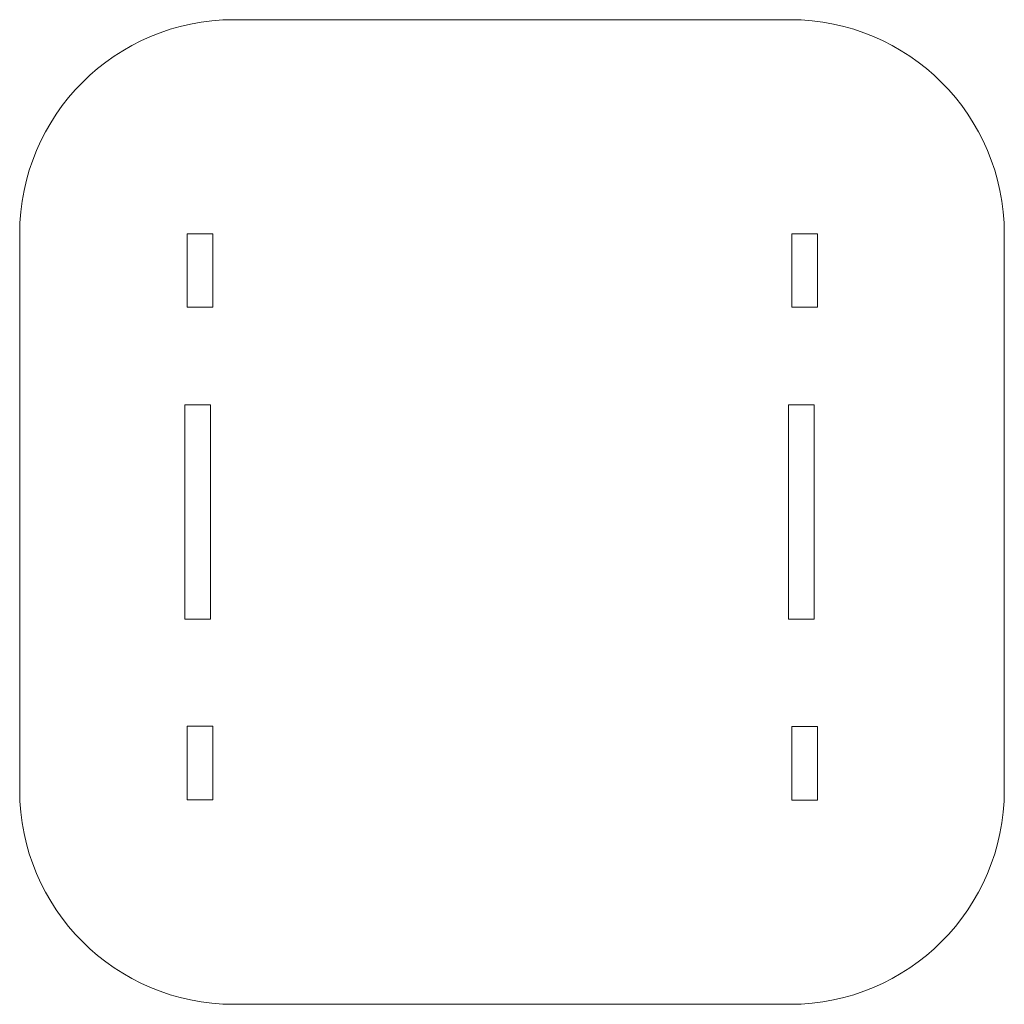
# Model space of a CAD drawing. Header units: millimetres. Extents: x -39 to 421, y -45 to 415.
import ezdxf

# ---------------------------------------------------------------- set-up
doc = ezdxf.new("R2010")
doc.units = ezdxf.units.MM

msp = doc.modelspace()

# ---------------------------------------------------------------- linework, layer by layer
at = {"color": 7, "linetype": 'Continuous', "lineweight": 15}
for p, q in [((321.27, 415.45), (61.27, 415.45)), ((-38.73, 315.45), (-38.73, 55.45)), ((51.51, 315.45), (39.51, 315.45)), ((39.51, 315.45), (39.51, 281.1)), ((51.51, 281.1), (51.51, 315.45)), ((333.97, 315.45), (321.97, 315.45)), ((321.97, 315.45), (321.97, 281.1)), ((333.97, 281.1), (333.97, 315.45)), ((421.27, 55.45), (421.27, 315.45)), ((39.51, 281.1), (51.51, 281.1)), ((321.97, 281.1), (333.97, 281.1)), ((50.35, 235.45), (38.35, 235.45)), ((38.35, 235.45), (38.35, 135.45)), ((50.35, 135.45), (50.35, 235.45)), ((332.49, 235.45), (320.49, 235.45)), ((320.49, 235.45), (320.49, 135.45)), ((332.49, 135.45), (332.49, 235.45)), ((38.35, 135.45), (50.35, 135.45)), ((320.49, 135.45), (332.49, 135.45)), ((39.51, 85.37), (39.51, 51.02)), ((51.51, 85.36), (39.51, 85.37)), ((51.51, 51.02), (51.51, 85.36)), ((321.97, 85.22), (321.97, 50.88)), ((333.97, 85.21), (321.97, 85.22)), ((333.97, 50.88), (333.97, 85.21)), ((39.51, 51.02), (51.51, 51.02)), ((321.97, 50.88), (333.97, 50.88)), ((61.27, -44.55), (321.27, -44.55))]:
    msp.add_line(p, q, dxfattribs=at)
for centre, start, end in [((61.27, 315.45), 90, 180), ((321.27, 315.45), 0, 90), ((61.27, 55.45), 180, 270), ((321.27, 55.45), 270, 0)]:
    msp.add_arc(centre, 100, start, end, dxfattribs=at)

doc.saveas('drawing.dxf')
